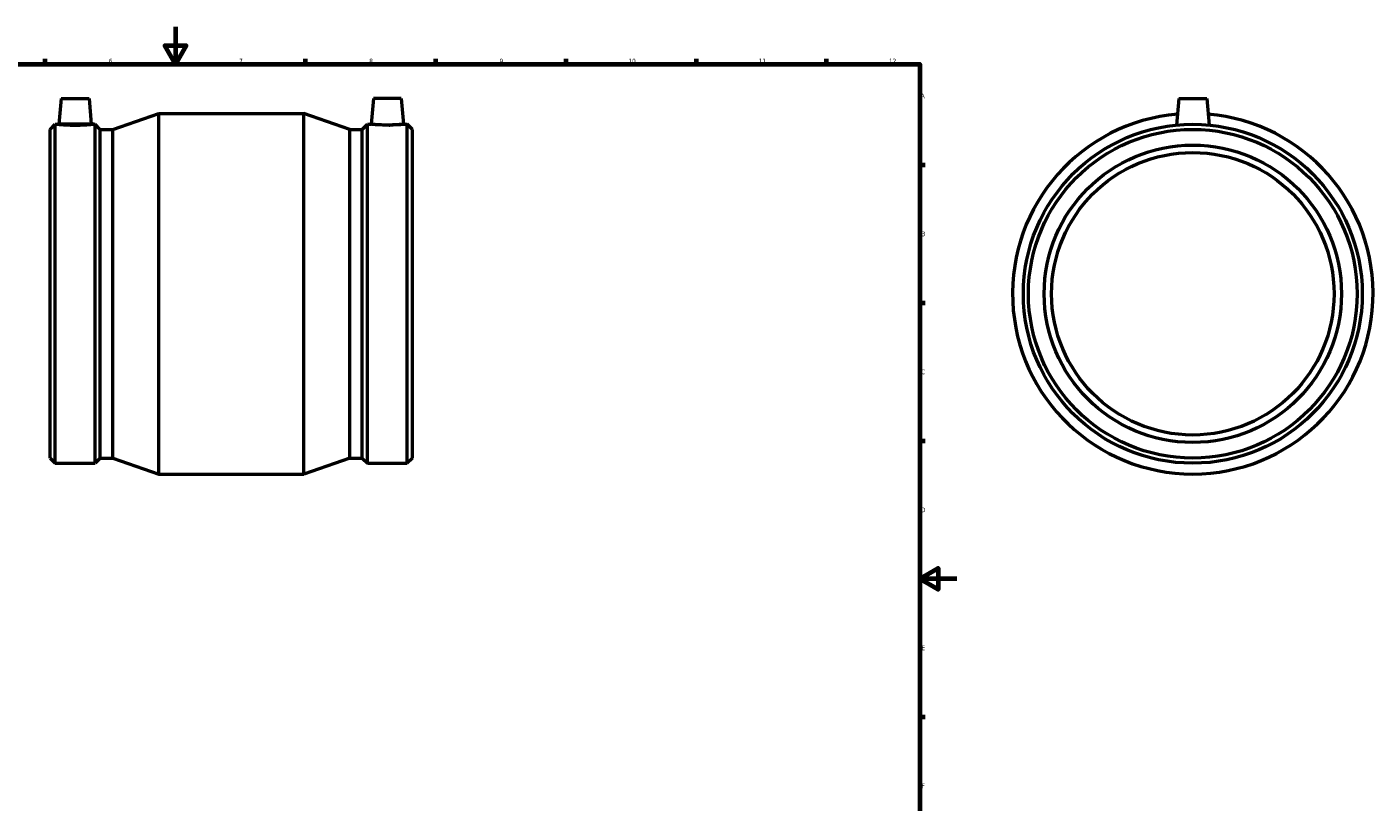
# Model space of a CAD drawing. Header units: millimetres. Extents: x -178 to 1272, y -230 to 1891.
# Tile 3 of 5: x 341 to 1065, y 177 to 594. Entities that reach past the tile are written whole.
import ezdxf

# ---------------------------------------------------------------- set-up
doc = ezdxf.new("R2010")
doc.units = ezdxf.units.MM
doc.layers.add('Border (ISO)', color=7, linetype='Continuous', lineweight=70)
doc.layers.add('Visible (ISO)', color=7, linetype='Continuous', lineweight=50)
doc.styles.add('Note Text (ISO)', font='tahoma.ttf')

# ---------------------------------------------------------------- blocks, each defined once
blk = doc.blocks.new('Borders Default Border')
at = {"layer": 'Border (ISO)'}
for p, q in [((350.4166793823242, 574.000015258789), (350.4166793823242, 576.8999862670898)), ((490.5833435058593, 574.000015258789), (490.5833435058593, 576.8999862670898)), ((560.6666564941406, 574.000015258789), (560.6666564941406, 576.8999862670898)), ((630.7500076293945, 574.000015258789), (630.7500076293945, 576.8999862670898)), ((700.8333587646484, 574.000015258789), (700.8333587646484, 576.8999862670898)), ((770.9166717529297, 574.000015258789), (770.9166717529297, 576.8999862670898)), ((820.999984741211, 519.7499847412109), (823.8999938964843, 519.7499847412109)), ((820.999984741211, 445.4999923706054), (823.8999938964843, 445.4999923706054)), ((820.999984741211, 371.25), (823.8999938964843, 371.25)), ((820.999984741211, 222.7499961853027), (823.8999938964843, 222.7499961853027))]:
    blk.add_line(p, q, dxfattribs=at)
at = {"layer": 'Border (ISO)', "flags": 128}
for points in [[(420.4999923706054, 594.0000152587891), (420.4999923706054, 574.000015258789), (414.7264862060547, 584.000015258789), (426.2734985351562, 584.000015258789), (420.4999923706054, 574.000015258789)], [(20, 20), (20, 574.000015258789), (820.999984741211, 574.000015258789), (820.999984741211, 20), (20, 20)], [(840.9999847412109, 297.0000076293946), (820.999984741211, 297.0000076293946), (830.9999847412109, 302.773494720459), (830.9999847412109, 291.2265014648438), (820.999984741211, 297.0000076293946)]]:
    blk.add_lwpolyline(points, dxfattribs=at)
at = {"layer": 'Border (ISO)', "color": 232, "true_color": 0xca0064, "char_height": 2.5, "attachment_point": 7, "style": 'Note Text (ISO)'}
for s, insert in [('6', (384.6603272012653, 574.3473257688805)), ('7', (454.7676605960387, 574.3999999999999)), ('8', (524.8089938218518, 574.3432739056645)), ('9', (594.882327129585, 574.3513776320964)), ('10', (664.289654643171, 574.3473257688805)), ('11', (734.3729879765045, 574.3999999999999)), ('12', (804.4563213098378, 574.3999999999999)), ('A', (821.5865931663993, 555.625)), ('B', (821.8870346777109, 481.3749999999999)), ('C', (821.7277879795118, 407.0804294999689)), ('D', (821.7340768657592, 332.8750000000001)), ('E', (821.9356570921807, 258.6250000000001)), ('F', (822.0035257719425, 184.375))]:
    blk.add_mtext(s, dxfattribs=dict(at, insert=insert))

msp = doc.modelspace()

# ---------------------------------------------------------------- linework, layer by layer
at = {"layer": 'Visible (ISO)'}
for p, q in [((359.0162187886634, 555.4273716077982), (357.8071254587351, 541.6073716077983)), ((359.0162187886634, 555.4273716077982), (374.0162187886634, 555.4273716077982)), ((374.0162187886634, 555.4273716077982), (375.2253121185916, 541.6073716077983)), ((527.0462187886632, 555.4273716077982), (525.837125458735, 541.6073716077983)), ((542.0462187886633, 555.4273716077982), (527.0462187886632, 555.4273716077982)), ((542.0462187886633, 555.4273716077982), (543.2553121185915, 541.6073716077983)), ((960.4637468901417, 555.4273716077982), (959.2178719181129, 541.1869555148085)), ((960.4637468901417, 555.4273716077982), (975.4637468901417, 555.4273716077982)), ((975.4637468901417, 555.4273716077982), (976.7096218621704, 541.1869555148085)), ((386.7437187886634, 538.8719716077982), (411.5312187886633, 547.4273716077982)), ((411.5312187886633, 353.4273716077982), (411.5312187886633, 547.4273716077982)), ((411.5312187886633, 547.4273716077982), (489.5312187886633, 547.4273716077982)), ((489.5312187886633, 353.4273716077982), (489.5312187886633, 547.4273716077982)), ((514.3187187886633, 538.8719716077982), (489.5312187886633, 547.4273716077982)), ((353.0312187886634, 538.8719716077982), (355.7666187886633, 541.6073716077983)), ((353.0312187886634, 361.9827716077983), (353.0312187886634, 538.8719716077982)), ((355.7666187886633, 359.2473716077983), (355.7666187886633, 541.6073716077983)), ((355.7666187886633, 541.6073716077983), (357.8071254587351, 541.6073716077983)), ((375.2253121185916, 541.6073716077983), (377.2658187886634, 541.6073716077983)), ((377.2658187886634, 359.2473716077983), (377.2658187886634, 541.6073716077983)), ((380.0012187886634, 538.8719716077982), (377.2658187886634, 541.6073716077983)), ((380.0012187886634, 361.9827716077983), (380.0012187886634, 538.8719716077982)), ((380.0012187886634, 538.8719716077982), (386.7437187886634, 538.8719716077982)), ((386.7437187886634, 361.9827716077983), (386.7437187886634, 538.8719716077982)), ((514.3187187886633, 361.9827716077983), (514.3187187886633, 538.8719716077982)), ((514.3187187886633, 538.8719716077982), (521.0612187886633, 538.8719716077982)), ((521.0612187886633, 538.8719716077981), (523.7966187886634, 541.6073716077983)), ((521.0612187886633, 361.9827716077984), (521.0612187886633, 538.8719716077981)), ((523.7966187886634, 359.2473716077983), (523.7966187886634, 541.6073716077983)), ((523.7966187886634, 541.6073716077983), (525.837125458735, 541.6073716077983)), ((543.2553121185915, 541.6073716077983), (545.2958187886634, 541.6073716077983)), ((545.2958187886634, 359.2473716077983), (545.2958187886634, 541.6073716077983)), ((548.0312187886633, 538.8719716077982), (545.2958187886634, 541.6073716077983)), ((548.0312187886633, 361.9827716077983), (548.0312187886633, 538.8719716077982)), ((353.0312187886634, 361.9827716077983), (355.7666187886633, 359.2473716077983)), ((355.7666187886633, 359.2473716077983), (377.2658187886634, 359.2473716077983)), ((380.0012187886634, 361.9827716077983), (377.2658187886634, 359.2473716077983)), ((380.0012187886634, 361.9827716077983), (386.7437187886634, 361.9827716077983)), ((386.7437187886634, 361.9827716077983), (411.5312187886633, 353.4273716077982)), ((514.3187187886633, 361.9827716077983), (489.5312187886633, 353.4273716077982)), ((514.3187187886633, 361.9827716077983), (521.0612187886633, 361.9827716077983)), ((521.0612187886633, 361.9827716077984), (523.7966187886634, 359.2473716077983)), ((523.7966187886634, 359.2473716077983), (545.2958187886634, 359.2473716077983)), ((548.0312187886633, 361.9827716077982), (545.2958187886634, 359.2473716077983)), ((411.5312187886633, 353.4273716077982), (489.5312187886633, 353.4273716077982))]:
    msp.add_line(p, q, dxfattribs=at)
for centre, radius in [((967.9637468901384, 450.4273716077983), 91.18), ((967.9637468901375, 450.4273716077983), 88.4446), ((967.9637468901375, 450.4273716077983), 80), ((967.9637468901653, 450.4273716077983), 76)]:
    msp.add_circle(centre, radius, dxfattribs=at)
msp.add_arc((967.9637468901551, 450.4273716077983), 97, 94.86743727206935, 85.13256272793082, dxfattribs=at)
for points, knots in [([(375.2253121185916, 541.6073716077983), (375.2253121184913, 541.6073716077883), (375.0076257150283, 541.5855874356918), (374.1218725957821, 541.5066886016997), (373.4538184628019, 541.4506819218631), (371.9100883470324, 541.3451601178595), (370.9308800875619, 541.2887759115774), (368.7825308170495, 541.209087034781), (367.613319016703, 541.1869555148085), (365.4191185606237, 541.1869555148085), (364.2499067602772, 541.209087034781), (362.1015574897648, 541.2887759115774), (361.1223492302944, 541.3451601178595), (359.5786191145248, 541.4506819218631), (358.9105649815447, 541.5066886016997), (358.0248118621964, 541.5855874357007), (357.8071254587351, 541.6073716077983), (357.8071254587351, 541.6073716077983)], [1.315882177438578, 1.315882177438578, 1.315882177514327, 1.315882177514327, 1.644693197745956, 1.644693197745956, 1.973504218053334, 1.973504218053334, 2.302634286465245, 2.302634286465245, 2.631764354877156, 2.631764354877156, 2.960894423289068, 2.960894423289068, 3.290024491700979, 3.290024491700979, 3.618835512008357, 3.618835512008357, 3.947646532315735, 3.947646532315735, 3.947646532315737, 3.947646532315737]), ([(534.5462187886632, 541.1869555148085), (533.4491185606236, 541.1869555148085), (532.2799067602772, 541.209087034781), (530.1315574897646, 541.2887759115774), (529.1523492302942, 541.3451601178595), (527.6086191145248, 541.4506819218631), (526.9405649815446, 541.5066886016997), (526.0548118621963, 541.5855874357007), (525.837125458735, 541.6073716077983), (525.837125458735, 541.6073716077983)], [0, 0, 0, 0, 0.3291300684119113, 0.3291300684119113, 0.6582601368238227, 0.6582601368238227, 0.9870711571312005, 0.9870711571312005, 1.315882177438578, 1.315882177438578, 1.315882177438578, 1.315882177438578]), ([(543.2553121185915, 541.6073716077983), (543.2553121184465, 541.6073716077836), (543.0376257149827, 541.5855874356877), (542.151872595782, 541.5066886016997), (541.4838184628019, 541.4506819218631), (539.9400883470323, 541.3451601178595), (538.9608800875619, 541.2887759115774), (536.8125308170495, 541.209087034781), (535.643319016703, 541.1869555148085), (534.5462187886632, 541.1869555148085)], [3.947646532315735, 3.947646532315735, 3.947646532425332, 3.947646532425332, 4.276457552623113, 4.276457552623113, 4.605268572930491, 4.605268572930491, 4.934398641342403, 4.934398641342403, 5.263528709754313, 5.263528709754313, 5.263528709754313, 5.263528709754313])]:
    msp.add_open_spline(points, degree=3, knots=knots, dxfattribs=at)

# ---------------------------------------------------------------- block references
msp.add_blockref('Borders Default Border', (0, 0))

doc.saveas('drawing.dxf')
